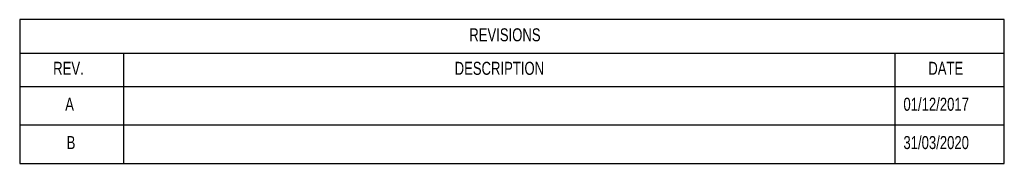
# Model space of a CAD drawing. Header units: millimetres. Extents: x 20 to 26059, y 28 to 17777.
# Tile 1 of 90: x 20 to 339, y 28 to 75. Entities that reach past the tile are written whole.
import ezdxf

# ---------------------------------------------------------------- set-up
doc = ezdxf.new("R2010")
doc.units = ezdxf.units.MM
doc.header["$LTSCALE"] = 2
doc.layers.add('COMPONENT_GEOMETRY', color=7, linetype='Continuous')
doc.styles.add('SLDTEXTSTYLE0', font='TXT', dxfattribs={"width": 0.75})

# ---------------------------------------------------------------- blocks, each defined once
blk = doc.blocks.new('SW_TABLEANNOTATION_0')
at = {"layer": 'COMPONENT_GEOMETRY', "color": 0}
for p, q in [((0, 0), (0, -46.72)), ((319.35, 0), (0, 0)), ((319.35, -46.72), (319.35, 0)), ((0, -10.91), (319.35, -10.91)), ((33.71, -10.91), (33.71, -21.79)), ((283.89, -10.91), (283.89, -21.79)), ((0, -21.79), (319.35, -21.79)), ((33.71, -21.79), (33.71, -46.72)), ((283.89, -21.79), (283.89, -46.72)), ((0, -34.25), (319.35, -34.25)), ((0, -46.72), (319.35, -46.72))]:
    blk.add_line(p, q, dxfattribs=at)
at = {"layer": 'COMPONENT_GEOMETRY', "color": 0, "attachment_point": 1, "style": 'SLDTEXTSTYLE0'}
for s, insert, char_height in [('REVISIONS', (145.83, -2.82), 4.233), ('REV.', (10.87, -13.71), 4.233), ('DESCRIPTION', (141.08, -13.71), 4.2333), ('DATE', (294.72, -13.71), 4.233), ('A', (14.77, -25.39), 4.23), ('01/12/2017', (286.64, -25.39), 4.233), ('B', (15.24, -37.85), 4.23), ('31/03/2020', (286.64, -37.85), 4.233)]:
    blk.add_mtext(s, dxfattribs=dict(at, insert=insert, char_height=char_height))

msp = doc.modelspace()

# ---------------------------------------------------------------- block references
at = {"layer": 'COMPONENT_GEOMETRY'}
msp.add_blockref('SW_TABLEANNOTATION_0', (19.56, 74.75), dxfattribs=at)

doc.saveas('drawing.dxf')
